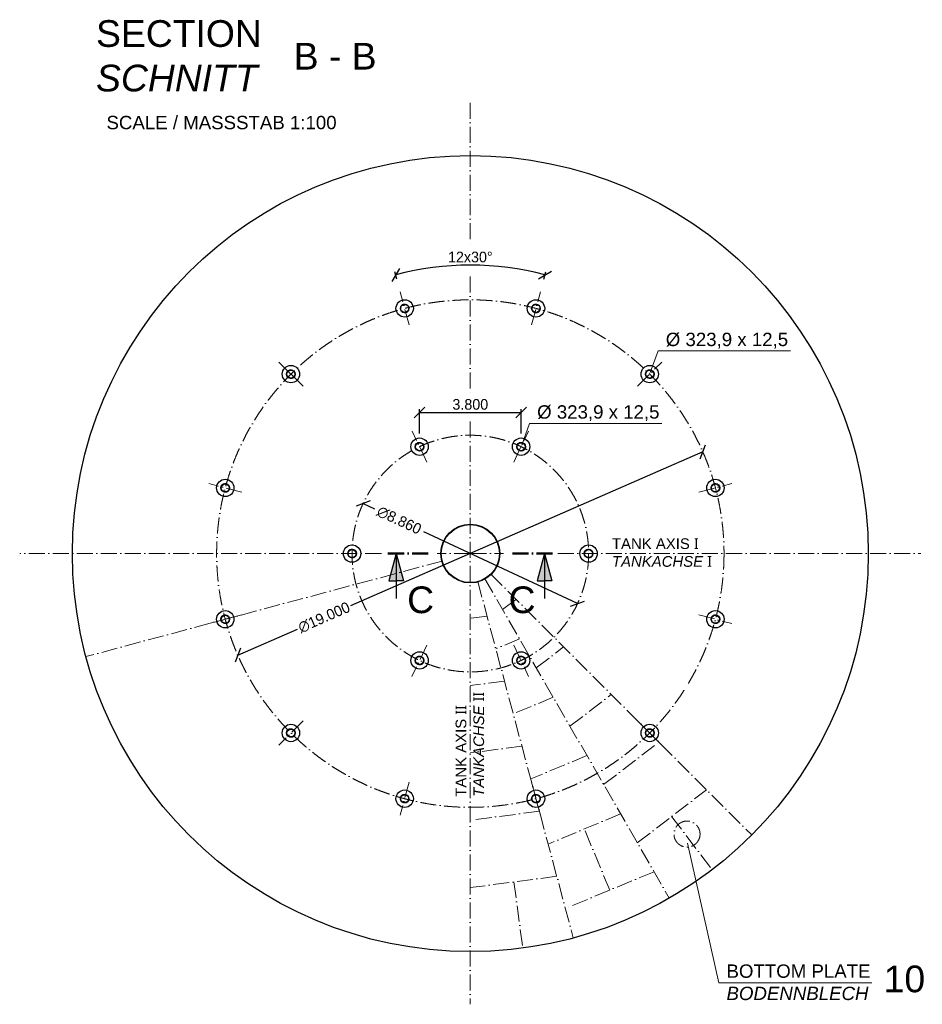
# Model space of a CAD drawing. Header units: millimetres. Extents: x -3395 to 5934498, y -177084 to 63013.
# Tile 27 of 256: x 94718 to 128519, y -127867 to -91005. Entities that reach past the tile are written whole.
import ezdxf

# ---------------------------------------------------------------- set-up
doc = ezdxf.new("R2010")
doc.units = ezdxf.units.MM
doc.linetypes.add('ACAD_ISO10W100', pattern=[18, 12, -3, 0, -3])
doc.layers.add('Bemaßung', color=7, linetype='Continuous', lineweight=9)
doc.layers.add('Beschriftung', color=7, linetype='Continuous', lineweight=9)
doc.styles.add('LBB3.5M1000', font='isocp.shx', dxfattribs={"height": 3.5})
doc.dimstyles.new('DIN', dxfattribs={"dimtxt": 2.5, "dimasz": 2.5, "dimexe": 1.25, "dimexo": 0.625, "dimtad": 1, "dimtih": 1, "dimdec": 4, "dimdsep": 46, "dimlunit": 6, "dimtxsty": 'Standard', "dimcen": 2.5, "dimadec": 0, "dimazin": 0, "dimtfac": 1, "dimtdec": 4, "dimtmove": 0, "dimatfit": 3, "dimfxl": 0, "dimtvp": 1, "dimtolj": 1, "dimtzin": 0, "dimarcsym": 0})

# ---------------------------------------------------------------- blocks, each defined once
blk = doc.blocks.new('_Oblique')
at = {"color": 0, "linetype": 'ByBlock', "lineweight": -2}
blk.add_line((-0.5, -0.5), (0.5, 0.5), dxfattribs=at)
blk = doc.blocks.new('*D410')
at = {"layer": 'Bemaßung', "color": 0, "lineweight": -2, "transparency": 16777216}
for p, q in [((120298, -107188), (107109, -112952)), ((102888, -114797), (105124, -113820))]:
    blk.add_line(p, q, dxfattribs=at)
at = {"layer": 'DEFPOINTS', "color": 0, "transparency": 16777216}
for p in [(120298, -107188), (102888, -114797)]:
    blk.add_point(p, dxfattribs=at)
at = {"layer": 'Bemaßung', "color": 0, "lineweight": -2, "transparency": 16777216, "xscale": 400, "yscale": 400, "zscale": 400}
for p, rotation in [((120298, -107188), 23.60680548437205), ((102888, -114797), 203.606805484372)]:
    blk.add_blockref('_Oblique', p, dxfattribs=dict(at, rotation=rotation))
at = {"layer": 'Bemaßung', "color": 0, "transparency": 16777216, "insert": (106117, -113386), "char_height": 400, "attachment_point": 5, "rotation": 23.6068}
blk.add_mtext('\\A1;∅19.000', dxfattribs=at)
blk = doc.blocks.new('*D411')
at = {"layer": 'Bemaßung', "color": 0, "lineweight": -2, "transparency": 16777216}
for p, q in [((107579, -109119), (108006, -109318)), ((115608, -112865), (109848, -110178))]:
    blk.add_line(p, q, dxfattribs=at)
at = {"layer": 'DEFPOINTS', "color": 0, "transparency": 16777216}
for p in [(107579, -109119), (115608, -112865)]:
    blk.add_point(p, dxfattribs=at)
at = {"layer": 'Bemaßung', "color": 0, "lineweight": -2, "transparency": 16777216, "xscale": 400, "yscale": 400, "zscale": 400}
for p, rotation in [((107579, -109119), 154.9884128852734), ((115608, -112865), 334.9884128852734)]:
    blk.add_blockref('_Oblique', p, dxfattribs=dict(at, rotation=rotation))
at = {"layer": 'Bemaßung', "color": 0, "transparency": 16777216, "insert": (108927, -109748), "char_height": 400, "attachment_point": 5, "rotation": 334.9884}
blk.add_mtext('\\A1;∅8.860', dxfattribs=at)
blk = doc.blocks.new('*D412')
at = {"layer": 'Bemaßung', "color": 0, "lineweight": -2, "transparency": 16777216}
for p, q in [((108840, -100716), (108766, -100439)), ((114347, -100716), (114421, -100439))]:
    blk.add_line(p, q, dxfattribs=at)
blk.add_arc((111593, -110992), 10800, 75, 105, dxfattribs=at)
at = {"layer": 'DEFPOINTS', "color": 0, "transparency": 16777216}
for p in [(112535, -100233), (108969, -101199), (114218, -101199), (109300, -102433), (113887, -102433)]:
    blk.add_point(p, dxfattribs=at)
at = {"layer": 'Bemaßung', "color": 0, "lineweight": -2, "transparency": 16777216, "xscale": 400, "yscale": 400, "zscale": 400}
for p, rotation in [((108798, -100560), 194.9999999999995), ((114389, -100560), 345.0000000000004)]:
    blk.add_blockref('_Oblique', p, dxfattribs=dict(at, rotation=rotation))
at = {"layer": 'Bemaßung', "color": 0, "transparency": 16777216, "insert": (111593, -99892), "char_height": 400, "attachment_point": 5}
blk.add_mtext('\\A1;12x30°', dxfattribs=at)
blk = doc.blocks.new('*D413')
at = {"layer": 'Bemaßung', "color": 0, "lineweight": -2, "transparency": 16777216}
for p, q in [((109693, -106491), (109693, -105584)), ((109693, -105709), (113494, -105709)), ((113494, -106491), (113494, -105584))]:
    blk.add_line(p, q, dxfattribs=at)
at = {"layer": 'DEFPOINTS', "color": 0, "transparency": 16777216}
for p in [(113494, -105709), (109693, -106991), (113494, -106991)]:
    blk.add_point(p, dxfattribs=at)
at = {"layer": 'Bemaßung', "color": 0, "lineweight": -2, "transparency": 16777216, "xscale": 400, "yscale": 400, "zscale": 400, "rotation": 180}
blk.add_blockref('_Oblique', (109693, -105709), dxfattribs=at)
at = {"layer": 'Bemaßung', "color": 0, "lineweight": -2, "transparency": 16777216, "xscale": 400, "yscale": 400, "zscale": 400}
blk.add_blockref('_Oblique', (113494, -105709), dxfattribs=at)
at = {"layer": 'Bemaßung', "color": 0, "transparency": 16777216, "insert": (111593, -105409), "char_height": 400, "attachment_point": 5}
blk.add_mtext('\\A1;3.800', dxfattribs=at)

msp = doc.modelspace()

# ---------------------------------------------------------------- hatches: boundary and pattern name
at = {"lineweight": 5}
h = msp.add_hatch(dxfattribs=at)
h.set_pattern_fill('ANSI31', color=0)
h.set_pattern_definition([(45, (5481.4716, 15893.8098), (-2.24506403, 2.24506403), [])])
h.paths.add_polyline_path([(109020.19198, -101701.47511), (109029.03081, -101710.31395, -0.4119115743), (109239.55053, -101709.48598, 0.0003289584), (109248.24361, -101700.50317, 0.4117192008)])
h.paths.add_polyline_path([(109248.24361, -101700.50317, -0.0003289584), (109239.55053, -101709.48598, -0.2009574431), (109284.15792, -101815.99105, -0.1989123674), (109240.38503, -101921.66816), (109249.22387, -101930.507, 0.1989123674), (109296.65792, -101815.99105, 0.2011285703)])
h.paths.add_polyline_path([(109249.22387, -101930.507), (109240.38503, -101921.66816, -0.4165193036), (109028.20285, -101920.83366, -0.0003289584), (109019.22004, -101929.52674, 0.4167123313)])
h.paths.add_polyline_path([(108985.25792, -101815.99105, -0.1989123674), (109029.03081, -101710.31395), (109020.19198, -101701.47511, 0.1989123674), (108972.75792, -101815.99105, 0.1966980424), (109019.22004, -101929.52674, 0.0003289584), (109028.20285, -101920.83366, -0.1968688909)])
h = msp.add_hatch(dxfattribs=at)
h.set_pattern_fill('ANSI31', color=0)
h.set_pattern_definition([(45, (10399.0335, 15893.8098), (-2.24506403, 2.24506403), [])])
h.paths.add_polyline_path([(113937.75384, -101701.47511), (113946.59267, -101710.31395, -0.4119115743), (114157.11238, -101709.48598, 0.0003289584), (114165.80546, -101700.50317, 0.4117192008)])
h.paths.add_polyline_path([(114165.80546, -101700.50317, -0.0003289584), (114157.11238, -101709.48598, -0.2009574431), (114201.71978, -101815.99105, -0.1989123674), (114157.94689, -101921.66816), (114166.78572, -101930.507, 0.1989123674), (114214.21978, -101815.99105, 0.2011285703)])
h.paths.add_polyline_path([(114166.78572, -101930.507), (114157.94689, -101921.66816, -0.4165193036), (113945.76471, -101920.83366, -0.0003289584), (113936.7819, -101929.52674, 0.4167123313)])
h.paths.add_polyline_path([(113902.81978, -101815.99105, -0.1989123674), (113946.59267, -101710.31395), (113937.75384, -101701.47511, 0.1989123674), (113890.31978, -101815.99105, 0.1966980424), (113936.7819, -101929.52674, 0.0003289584), (113945.76471, -101920.83366, -0.1968688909)])
h = msp.add_hatch(dxfattribs=at)
h.set_pattern_fill('ANSI31', color=0)
h.set_pattern_definition([(45, (1222.738, 13435.029), (-2.24506403, 2.24506403), [])])
h.paths.add_polyline_path([(104761.45849, -104160.25604), (104770.29732, -104169.09487, -0.4119115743), (104980.81703, -104168.26691, 0.0003289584), (104989.51011, -104159.2841, 0.4117192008)])
h.paths.add_polyline_path([(104989.51011, -104159.2841, -0.0003289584), (104980.81703, -104168.26691, -0.2009574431), (105025.42443, -104274.77198, -0.1989123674), (104981.65154, -104380.44909), (104990.49037, -104389.28793, 0.1989123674), (105037.92443, -104274.77198, 0.2011285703)])
h.paths.add_polyline_path([(104990.49037, -104389.28793), (104981.65154, -104380.44909, -0.4165193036), (104769.46936, -104379.61459, -0.0003289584), (104760.48655, -104388.30767, 0.4167123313)])
h.paths.add_polyline_path([(104726.52443, -104274.77198, -0.1989123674), (104770.29732, -104169.09487), (104761.45849, -104160.25604, 0.1989123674), (104714.02443, -104274.77198, 0.1966980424), (104760.48655, -104388.30767, 0.0003289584), (104769.46936, -104379.61459, -0.1968688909)])
h = msp.add_hatch(dxfattribs=at)
h.set_pattern_fill('ANSI31', color=0)
h.set_pattern_definition([(45, (14657.767, 13435.029), (-2.24506403, 2.24506403), [])])
h.paths.add_polyline_path([(118196.48733, -104160.25604), (118205.32616, -104169.09487, -0.4119115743), (118415.84588, -104168.26691, 0.0003289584), (118424.53896, -104159.2841, 0.4117192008)])
h.paths.add_polyline_path([(118424.53896, -104159.2841, -0.0003289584), (118415.84588, -104168.26691, -0.2009574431), (118460.45327, -104274.77198, -0.1989123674), (118416.68038, -104380.44909), (118425.51922, -104389.28793, 0.1989123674), (118472.95327, -104274.77198, 0.2011285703)])
h.paths.add_polyline_path([(118425.51922, -104389.28793), (118416.68038, -104380.44909, -0.4165193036), (118204.4982, -104379.61459, -0.0003289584), (118195.51539, -104388.30767, 0.4167123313)])
h.paths.add_polyline_path([(118161.55327, -104274.77198, -0.1989123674), (118205.32616, -104169.09487), (118196.48733, -104160.25604, 0.1989123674), (118149.05327, -104274.77198, 0.1966980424), (118195.51539, -104388.30767, 0.0003289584), (118204.4982, -104379.61459, -0.1968688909)])
h = msp.add_hatch(dxfattribs=at)
h.set_pattern_fill('ANSI31', color=0)
h.set_pattern_definition([(45, (6040.07, 10719.2898), (-2.24506403, 2.24506403), [])])
h.paths.add_polyline_path([(109578.79027, -106875.99511), (109587.6291, -106884.83395, -0.4119115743), (109798.14882, -106884.00598, 0.0003289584), (109806.8419, -106875.02318, 0.4117192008)])
h.paths.add_polyline_path([(109806.8419, -106875.02318, -0.0003289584), (109798.14882, -106884.00598, -0.2009574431), (109842.75621, -106990.51106, -0.1989123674), (109798.98332, -107096.18816), (109807.82215, -107105.027, 0.1989123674), (109855.25621, -106990.51106, 0.2011285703)])
h.paths.add_polyline_path([(109807.82215, -107105.027), (109798.98332, -107096.18816, -0.4165193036), (109586.80114, -107095.35366, -0.0003289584), (109577.81833, -107104.04674, 0.4167123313)])
h.paths.add_polyline_path([(109543.85621, -106990.51106, -0.1989123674), (109587.6291, -106884.83395), (109578.79027, -106875.99511, 0.1989123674), (109531.35621, -106990.51106, 0.1966980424), (109577.81833, -107104.04674, 0.0003289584), (109586.80114, -107095.35366, -0.1968688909)])
h = msp.add_hatch(dxfattribs=at)
h.set_pattern_fill('ANSI31', color=0)
h.set_pattern_definition([(45, (9840.4352, 10719.2898), (-2.24506403, 2.24506403), [])])
h.paths.add_polyline_path([(113379.15555, -106875.99511), (113387.99438, -106884.83395, -0.4119115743), (113598.5141, -106884.00598, 0.0003289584), (113607.20718, -106875.02318, 0.4117192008)])
h.paths.add_polyline_path([(113607.20718, -106875.02318, -0.0003289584), (113598.5141, -106884.00598, -0.2009574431), (113643.12149, -106990.51106, -0.1989123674), (113599.3486, -107096.18816), (113608.18743, -107105.027, 0.1989123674), (113655.62149, -106990.51106, 0.2011285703)])
h.paths.add_polyline_path([(113608.18743, -107105.027), (113599.3486, -107096.18816, -0.4165193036), (113387.16642, -107095.35366, -0.0003289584), (113378.18361, -107104.04674, 0.4167123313)])
h.paths.add_polyline_path([(113344.22149, -106990.51106, -0.1989123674), (113387.99438, -106884.83395), (113379.15555, -106875.99511, 0.1989123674), (113331.72149, -106990.51106, 0.1966980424), (113378.18361, -107104.04674, 0.0003289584), (113387.16642, -107095.35366, -0.1968688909)])
h = msp.add_hatch(dxfattribs=at)
h.set_pattern_fill('ANSI31', color=0)
h.set_pattern_definition([(45, (-1236.0428, 9176.2953), (-2.24506403, 2.24506403), [])])
h.paths.add_polyline_path([(102302.67756, -108418.98953), (102311.51639, -108427.82837, -0.4119115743), (102522.03611, -108427.0004, 0.0003289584), (102530.72919, -108418.01759, 0.4117192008)])
h.paths.add_polyline_path([(102530.72919, -108418.01759, -0.0003289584), (102522.03611, -108427.0004, -0.2009574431), (102566.6435, -108533.50548, -0.1989123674), (102522.87061, -108639.18258), (102531.70944, -108648.02142, 0.1989123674), (102579.1435, -108533.50548, 0.2011285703)])
h.paths.add_polyline_path([(102531.70944, -108648.02142), (102522.87061, -108639.18258, -0.4165193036), (102310.68843, -108638.34808, -0.0003289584), (102301.70562, -108647.04116, 0.4167123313)])
h.paths.add_polyline_path([(102267.7435, -108533.50548, -0.1989123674), (102311.51639, -108427.82837), (102302.67756, -108418.98953, 0.1989123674), (102255.2435, -108533.50548, 0.1966980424), (102301.70562, -108647.04116, 0.0003289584), (102310.68843, -108638.34808, -0.1968688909)])
h = msp.add_hatch(dxfattribs=at)
h.set_pattern_fill('ANSI31', color=0)
h.set_pattern_definition([(45, (17116.548, 9176.2953), (-2.24506403, 2.24506403), [])])
h.paths.add_polyline_path([(120655.26826, -108418.98953), (120664.10709, -108427.82837, -0.4119115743), (120874.62681, -108427.0004, 0.0003289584), (120883.31989, -108418.01759, 0.4117192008)])
h.paths.add_polyline_path([(120883.31989, -108418.01759, -0.0003289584), (120874.62681, -108427.0004, -0.2009574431), (120919.2342, -108533.50548, -0.1989123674), (120875.46131, -108639.18258), (120884.30014, -108648.02142, 0.1989123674), (120931.7342, -108533.50548, 0.2011285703)])
h.paths.add_polyline_path([(120884.30014, -108648.02142), (120875.46131, -108639.18258, -0.4165193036), (120663.27913, -108638.34808, -0.0003289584), (120654.29632, -108647.04116, 0.4167123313)])
h.paths.add_polyline_path([(120620.3342, -108533.50548, -0.1989123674), (120664.10709, -108427.82837), (120655.26826, -108418.98953, 0.1989123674), (120607.8342, -108533.50548, 0.1966980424), (120654.29632, -108647.04116, 0.0003289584), (120663.27913, -108638.34808, -0.1968688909)])
h = msp.add_hatch(dxfattribs=at)
h.set_pattern_fill('ANSI31', color=0)
h.set_pattern_definition([(45, (3510.2525, 6717.5144), (-2.24506403, 2.24506403), [])])
h.paths.add_polyline_path([(107048.97291, -110877.77046), (107057.81174, -110886.6093, -0.4119115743), (107268.33146, -110885.78133, 0.0003289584), (107277.02454, -110876.79852, 0.4117192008)])
h.paths.add_polyline_path([(107277.02454, -110876.79852, -0.0003289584), (107268.33146, -110885.78133, -0.2009574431), (107312.93885, -110992.2864, -0.1989123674), (107269.16596, -111097.96351), (107278.00479, -111106.80235, 0.1989123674), (107325.43885, -110992.2864, 0.2011285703)])
h.paths.add_polyline_path([(107278.00479, -111106.80235), (107269.16596, -111097.96351, -0.4165193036), (107056.98378, -111097.12901, -0.0003289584), (107048.00097, -111105.82209, 0.4167123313)])
h.paths.add_polyline_path([(107014.03885, -110992.2864, -0.1989123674), (107057.81174, -110886.6093), (107048.97291, -110877.77046, 0.1989123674), (107001.53885, -110992.2864, 0.1966980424), (107048.00097, -111105.82209, 0.0003289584), (107056.98378, -111097.12901, -0.1968688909)])
h = msp.add_hatch(dxfattribs=at)
h.set_pattern_fill('ANSI31', color=0)
h.set_pattern_definition([(45, (12370.2525, 6717.5144), (-2.24506403, 2.24506403), [])])
h.paths.add_polyline_path([(115908.97291, -110877.77046), (115917.81174, -110886.6093, -0.4119115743), (116128.33146, -110885.78133, 0.0003289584), (116137.02454, -110876.79852, 0.4117192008)])
h.paths.add_polyline_path([(116137.02454, -110876.79852, -0.0003289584), (116128.33146, -110885.78133, -0.2009574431), (116172.93885, -110992.2864, -0.1989123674), (116129.16596, -111097.96351), (116138.00479, -111106.80235, 0.1989123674), (116185.43885, -110992.2864, 0.2011285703)])
h.paths.add_polyline_path([(116138.00479, -111106.80235), (116129.16596, -111097.96351, -0.4165193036), (115916.98378, -111097.12901, -0.0003289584), (115908.00097, -111105.82209, 0.4167123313)])
h.paths.add_polyline_path([(115874.03885, -110992.2864, -0.1989123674), (115917.81174, -110886.6093), (115908.97291, -110877.77046, 0.1989123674), (115861.53885, -110992.2864, 0.1966980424), (115908.00097, -111105.82209, 0.0003289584), (115916.98378, -111097.12901, -0.1968688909)])
for points in [[(108810.40701, -110992.2864), (108810.40701, -112016.67137), (108535.92388, -112016.67137)], [(108810.40701, -110992.2864), (109084.89013, -112016.67137), (108810.40701, -112016.67137)], [(114376.5707, -110992.2864), (114102.08757, -112016.67137), (114376.5707, -112016.67137)], [(114376.5707, -110992.2864), (114376.5707, -112016.67137), (114651.05382, -112016.67137)]]:
    msp.add_hatch(color=256).paths.add_polyline_path(points)
h = msp.add_hatch(dxfattribs=at)
h.set_pattern_fill('ANSI31', color=0)
h.set_pattern_definition([(45, (-1236.0428, 4258.7335), (-2.24506403, 2.24506403), [])])
h.paths.add_polyline_path([(102302.67756, -113336.55139), (102311.51639, -113345.39022, -0.4119115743), (102522.03611, -113344.56226, 0.0003289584), (102530.72919, -113335.57945, 0.4117192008)])
h.paths.add_polyline_path([(102530.72919, -113335.57945, -0.0003289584), (102522.03611, -113344.56226, -0.2009574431), (102566.6435, -113451.06733, -0.1989123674), (102522.87061, -113556.74444), (102531.70944, -113565.58328, 0.1989123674), (102579.1435, -113451.06733, 0.2011285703)])
h.paths.add_polyline_path([(102531.70944, -113565.58328), (102522.87061, -113556.74444, -0.4165193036), (102310.68843, -113555.90994, -0.0003289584), (102301.70562, -113564.60302, 0.4167123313)])
h.paths.add_polyline_path([(102267.7435, -113451.06733, -0.1989123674), (102311.51639, -113345.39022), (102302.67756, -113336.55139, 0.1989123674), (102255.2435, -113451.06733, 0.1966980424), (102301.70562, -113564.60302, 0.0003289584), (102310.68843, -113555.90994, -0.1968688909)])
h = msp.add_hatch(dxfattribs=at)
h.set_pattern_fill('ANSI31', color=0)
h.set_pattern_definition([(45, (17116.548, 4258.7335), (-2.24506403, 2.24506403), [])])
h.paths.add_polyline_path([(120655.26826, -113336.55139), (120664.10709, -113345.39022, -0.4119115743), (120874.62681, -113344.56226, 0.0003289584), (120883.31989, -113335.57945, 0.4117192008)])
h.paths.add_polyline_path([(120883.31989, -113335.57945, -0.0003289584), (120874.62681, -113344.56226, -0.2009574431), (120919.2342, -113451.06733, -0.1989123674), (120875.46131, -113556.74444), (120884.30014, -113565.58328, 0.1989123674), (120931.7342, -113451.06733, 0.2011285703)])
h.paths.add_polyline_path([(120884.30014, -113565.58328), (120875.46131, -113556.74444, -0.4165193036), (120663.27913, -113555.90994, -0.0003289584), (120654.29632, -113564.60302, 0.4167123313)])
h.paths.add_polyline_path([(120620.3342, -113451.06733, -0.1989123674), (120664.10709, -113345.39022), (120655.26826, -113336.55139, 0.1989123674), (120607.8342, -113451.06733, 0.1966980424), (120654.29632, -113564.60302, 0.0003289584), (120663.27913, -113555.90994, -0.1968688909)])
h = msp.add_hatch(dxfattribs=at)
h.set_pattern_fill('ANSI31', color=0)
h.set_pattern_definition([(45, (6040.07, 2715.739), (-2.24506403, 2.24506403), [])])
h.paths.add_polyline_path([(109578.79027, -114879.54581), (109587.6291, -114888.38464, -0.4119115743), (109798.14882, -114887.55668, 0.0003289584), (109806.8419, -114878.57387, 0.4117192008)])
h.paths.add_polyline_path([(109806.8419, -114878.57387, -0.0003289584), (109798.14882, -114887.55668, -0.2009574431), (109842.75621, -114994.06175, -0.1989123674), (109798.98332, -115099.73886), (109807.82215, -115108.57769, 0.1989123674), (109855.25621, -114994.06175, 0.2011285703)])
h.paths.add_polyline_path([(109807.82215, -115108.57769), (109798.98332, -115099.73886, -0.4165193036), (109586.80114, -115098.90436, -0.0003289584), (109577.81833, -115107.59744, 0.4167123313)])
h.paths.add_polyline_path([(109543.85621, -114994.06175, -0.1989123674), (109587.6291, -114888.38464), (109578.79027, -114879.54581, 0.1989123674), (109531.35621, -114994.06175, 0.1966980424), (109577.81833, -115107.59744, 0.0003289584), (109586.80114, -115098.90436, -0.1968688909)])
h = msp.add_hatch(dxfattribs=at)
h.set_pattern_fill('ANSI31', color=0)
h.set_pattern_definition([(45, (9840.4352, 2715.739), (-2.24506403, 2.24506403), [])])
h.paths.add_polyline_path([(113379.15555, -114879.54581), (113387.99438, -114888.38464, -0.4119115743), (113598.5141, -114887.55668, 0.0003289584), (113607.20718, -114878.57387, 0.4117192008)])
h.paths.add_polyline_path([(113607.20718, -114878.57387, -0.0003289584), (113598.5141, -114887.55668, -0.2009574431), (113643.12149, -114994.06175, -0.1989123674), (113599.3486, -115099.73886), (113608.18743, -115108.57769, 0.1989123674), (113655.62149, -114994.06175, 0.2011285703)])
h.paths.add_polyline_path([(113608.18743, -115108.57769), (113599.3486, -115099.73886, -0.4165193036), (113387.16642, -115098.90436, -0.0003289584), (113378.18361, -115107.59744, 0.4167123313)])
h.paths.add_polyline_path([(113344.22149, -114994.06175, -0.1989123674), (113387.99438, -114888.38464), (113379.15555, -114879.54581, 0.1989123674), (113331.72149, -114994.06175, 0.1966980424), (113378.18361, -115107.59744, 0.0003289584), (113387.16642, -115098.90436, -0.1968688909)])
h = msp.add_hatch(dxfattribs=at)
h.set_pattern_fill('ANSI31', color=0)
h.set_pattern_definition([(45, (1222.738, 3e-11), (-2.24506403, 2.24506403), [])])
h.paths.add_polyline_path([(104761.45849, -117595.28488), (104770.29732, -117604.12372, -0.4119115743), (104980.81703, -117603.29575, 0.0003289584), (104989.51011, -117594.31294, 0.4117192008)])
h.paths.add_polyline_path([(104989.51011, -117594.31294, -0.0003289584), (104980.81703, -117603.29575, -0.2009574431), (105025.42443, -117709.80083, -0.1989123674), (104981.65154, -117815.47793), (104990.49037, -117824.31677, 0.1989123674), (105037.92443, -117709.80083, 0.2011285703)])
h.paths.add_polyline_path([(104990.49037, -117824.31677), (104981.65154, -117815.47793, -0.4165193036), (104769.46936, -117814.64343, -0.0003289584), (104760.48655, -117823.33651, 0.4167123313)])
h.paths.add_polyline_path([(104726.52443, -117709.80083, -0.1989123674), (104770.29732, -117604.12372), (104761.45849, -117595.28488, 0.1989123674), (104714.02443, -117709.80083, 0.1966980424), (104760.48655, -117823.33651, 0.0003289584), (104769.46936, -117814.64343, -0.1968688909)])
h = msp.add_hatch(dxfattribs=at)
h.set_pattern_fill('ANSI31', color=0)
h.set_pattern_definition([(45, (14657.767, 0), (-2.24506403, 2.24506403), [])])
h.paths.add_polyline_path([(118196.48733, -117595.28488), (118205.32616, -117604.12372, -0.4119115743), (118415.84588, -117603.29575, 0.0003289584), (118424.53896, -117594.31294, 0.4117192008)])
h.paths.add_polyline_path([(118424.53896, -117594.31294, -0.0003289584), (118415.84588, -117603.29575, -0.2009574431), (118460.45327, -117709.80083, -0.1989123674), (118416.68038, -117815.47793), (118425.51922, -117824.31677, 0.1989123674), (118472.95327, -117709.80083, 0.2011285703)])
h.paths.add_polyline_path([(118425.51922, -117824.31677), (118416.68038, -117815.47793, -0.4165193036), (118204.4982, -117814.64343, -0.0003289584), (118195.51539, -117823.33651, 0.4167123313)])
h.paths.add_polyline_path([(118161.55327, -117709.80083, -0.1989123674), (118205.32616, -117604.12372), (118196.48733, -117595.28488, 0.1989123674), (118149.05327, -117709.80083, 0.1966980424), (118195.51539, -117823.33651, 0.0003289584), (118204.4982, -117814.64343, -0.1968688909)])
h = msp.add_hatch(dxfattribs=at)
h.set_pattern_fill('ANSI31', color=0)
h.set_pattern_definition([(45, (5481.4716, -2458.781), (-2.24506403, 2.24506403), [])])
h.paths.add_polyline_path([(109020.19198, -120054.06581), (109029.03081, -120062.90465, -0.4119115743), (109239.55053, -120062.07668, 0.0003289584), (109248.24361, -120053.09387, 0.4117192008)])
h.paths.add_polyline_path([(109248.24361, -120053.09387, -0.0003289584), (109239.55053, -120062.07668, -0.2009574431), (109284.15792, -120168.58175, -0.1989123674), (109240.38503, -120274.25886), (109249.22387, -120283.0977, 0.1989123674), (109296.65792, -120168.58175, 0.2011285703)])
h.paths.add_polyline_path([(109249.22387, -120283.0977), (109240.38503, -120274.25886, -0.4165193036), (109028.20285, -120273.42436, -0.0003289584), (109019.22004, -120282.11744, 0.4167123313)])
h.paths.add_polyline_path([(108985.25792, -120168.58175, -0.1989123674), (109029.03081, -120062.90465), (109020.19198, -120054.06581, 0.1989123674), (108972.75792, -120168.58175, 0.1966980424), (109019.22004, -120282.11744, 0.0003289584), (109028.20285, -120273.42436, -0.1968688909)])
h = msp.add_hatch(dxfattribs=at)
h.set_pattern_fill('ANSI31', color=0)
h.set_pattern_definition([(45, (10399.0335, -2458.781), (-2.24506403, 2.24506403), [])])
h.paths.add_polyline_path([(113937.75384, -120054.06581), (113946.59267, -120062.90465, -0.4119115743), (114157.11238, -120062.07668, 0.0003289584), (114165.80546, -120053.09387, 0.4117192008)])
h.paths.add_polyline_path([(114165.80546, -120053.09387, -0.0003289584), (114157.11238, -120062.07668, -0.2009574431), (114201.71978, -120168.58175, -0.1989123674), (114157.94689, -120274.25886), (114166.78572, -120283.0977, 0.1989123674), (114214.21978, -120168.58175, 0.2011285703)])
h.paths.add_polyline_path([(114166.78572, -120283.0977), (114157.94689, -120274.25886, -0.4165193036), (113945.76471, -120273.42436, -0.0003289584), (113936.7819, -120282.11744, 0.4167123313)])
h.paths.add_polyline_path([(113902.81978, -120168.58175, -0.1989123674), (113946.59267, -120062.90465), (113937.75384, -120054.06581, 0.1989123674), (113890.31978, -120168.58175, 0.1966980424), (113936.7819, -120282.11744, 0.0003289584), (113945.76471, -120273.42436, -0.1968688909)])

# ---------------------------------------------------------------- linework, layer by layer
at = {"linetype": 'ACAD_ISO10W100', "lineweight": 18, "ltscale": 50}
for p, q in [((111593.48885, -94117.2864), (111593.48885, -99405.36992)), ((111593.48885, -100614.17816), (111593.48885, -104995.05374)), ((109300.09887, -102433.23848), (108969.31697, -101198.74362)), ((113886.87883, -102433.23848), (114217.66073, -101198.74362)), ((117859.14679, -104726.62846), (118762.85975, -103822.9155)), ((111593.48885, -106052.88911), (111593.48885, -127867.2864)), ((109967.40501, -107567.76179), (109419.20741, -106413.26033)), ((113219.57269, -107567.76179), (113767.77029, -106413.26033)), ((103034.44093, -108698.89643), (101799.94607, -108368.11452)), ((120152.53677, -108698.89643), (121387.03163, -108368.11452)), ((108261.58081, -110992.2864), (94718.48885, -110992.2864)), ((110542.56155, -111273.88152), (97201.19404, -114848.69018)), ((110542.56155, -111273.88152), (97201.19404, -114848.69018)), ((111593.48885, -110992.2864), (110352.4923, -110992.2864)), ((111593.48885, -110992.2864), (112834.4854, -110992.2864)), ((114866.36524, -110992.2864), (128468.48885, -110992.2864)), ((111875.08397, -112043.2137), (115449.89262, -125384.58122)), ((112137.48885, -111934.52204), (119043.48885, -123896.06492)), ((112362.82103, -111761.61858), (122129.37989, -121528.17744)), ((112803.84284, -113088.681), (113305.18787, -112703.98542)), ((103034.44093, -113285.67638), (101799.94607, -113616.45828)), ((112220.01418, -113330.51075), (111593.48885, -113412.99437)), ((120152.53677, -113285.67638), (121387.03163, -113616.45828)), ((113439.62584, -114189.88946), (112549.11968, -114558.74919)), ((109967.40501, -114416.81102), (109409.24826, -115592.2864)), ((113219.57269, -114416.81102), (113777.72944, -115592.2864)), ((114064.62824, -115272.42537), (115088.20769, -114487.00524)), ((112872.64472, -115766.16111), (111593.48885, -115934.56518)), ((114700.41204, -116373.63522), (113201.75064, -116994.4011)), ((115325.41364, -117456.16975), (116871.2275, -116270.02505)), ((105327.83091, -117257.94435), (104424.11795, -118161.6573)), ((117859.14679, -117257.94435), (118762.85975, -118161.6573)), ((113525.27527, -118201.81147), (111593.48885, -118456.13598)), ((116586.19904, -119639.91412), (118654.24731, -118053.04487)), ((115961.19824, -118557.38098), (113854.3816, -119430.053)), ((109300.09887, -119551.33432), (108969.31697, -120785.82918)), ((113886.87883, -119551.33432), (114217.66073, -120785.82918)), ((117846.98444, -121823.65849), (120437.26713, -119836.06468)), ((114177.90582, -120637.46183), (111593.48885, -120977.70678)), ((117221.98444, -120741.12674), (114507.01256, -121865.70491)), ((119131.04648, -120838.36303), (120650.71536, -122823.45912)), ((116813.02231, -123593.35486), (115864.4985, -121303.41582)), ((114830.53636, -123073.11219), (111593.48885, -123499.27758)), ((118471.98444, -122906.19024), (115154.06017, -124280.51948)), ((113225.85829, -123284.37207), (113554.96503, -125762.61515))]:
    msp.add_line(p, q, dxfattribs=at)
for p, q in [((105327.83091, -104726.62846), (104424.11795, -103822.9155)), ((108810.40701, -110992.2864), (108535.92388, -112016.67137)), ((108810.40701, -110992.2864), (108810.40701, -112672.11435)), ((108810.40701, -110992.2864), (109084.89013, -112016.67137)), ((114376.5707, -110992.2864), (114102.08757, -112016.67137)), ((114376.5707, -110992.2864), (114376.5707, -112672.11435)), ((114376.5707, -110992.2864), (114651.05382, -112016.67137)), ((108535.92388, -112016.67137), (108810.40701, -112016.67137)), ((109084.89013, -112016.67137), (108810.40701, -112016.67137)), ((114102.08757, -112016.67137), (114376.5707, -112016.67137)), ((114651.05382, -112016.67137), (114376.5707, -112016.67137))]:
    msp.add_line(p, q)
at = {"linetype": 'ACAD_ISO10W100', "lineweight": 50, "ltscale": 50}
for points in [[(108510.40701, -110992.2864), (110108.78908, -110992.2864)], [(114676.5707, -110992.2864), (113078.18862, -110992.2864)]]:
    msp.add_lwpolyline(points, dxfattribs=at)
for centre, radius in [((111593.48885, -110992.2864), 14900), ((109134.70792, -101815.99105), 325), ((109134.70792, -101815.99105), 161.95), ((109134.70792, -101815.99105), 149.45), ((114052.26978, -101815.99105), 325), ((114052.26978, -101815.99105), 161.95), ((114052.26978, -101815.99105), 149.45), ((104875.97443, -104274.77198), 325), ((118311.00327, -104274.77198), 325), ((104875.97443, -104274.77198), 161.95), ((104875.97443, -104274.77198), 149.45), ((118311.00327, -104274.77198), 161.95), ((118311.00327, -104274.77198), 149.45), ((109693.30621, -106990.51106), 325), ((109693.30621, -106990.51106), 161.95), ((109693.30621, -106990.51106), 149.45), ((113493.67149, -106990.51106), 325), ((113493.67149, -106990.51106), 161.95), ((113493.67149, -106990.51106), 149.45), ((102417.1935, -108533.50548), 325), ((102417.1935, -108533.50548), 161.95), ((120769.7842, -108533.50548), 325), ((120769.7842, -108533.50548), 161.95), ((102417.1935, -108533.50548), 149.45), ((120769.7842, -108533.50548), 149.45), ((111593.48885, -110992.2864), 1100), ((111593.48885, -110992.2864), 1088), ((107163.48885, -110992.2864), 325), ((107163.48885, -110992.2864), 161.95), ((107163.48885, -110992.2864), 149.45), ((116023.48885, -110992.2864), 325), ((116023.48885, -110992.2864), 161.95), ((116023.48885, -110992.2864), 149.45), ((102417.1935, -113451.06733), 325), ((120769.7842, -113451.06733), 325), ((102417.1935, -113451.06733), 161.95), ((102417.1935, -113451.06733), 149.45), ((120769.7842, -113451.06733), 161.95), ((120769.7842, -113451.06733), 149.45), ((109693.30621, -114994.06175), 325), ((109693.30621, -114994.06175), 161.95), ((109693.30621, -114994.06175), 149.45), ((113493.67149, -114994.06175), 325), ((113493.67149, -114994.06175), 161.95), ((113493.67149, -114994.06175), 149.45), ((104875.97443, -117709.80083), 325), ((104875.97443, -117709.80083), 161.95), ((104875.97443, -117709.80083), 149.45), ((118311.00327, -117709.80083), 325), ((118311.00327, -117709.80083), 161.95), ((118311.00327, -117709.80083), 149.45), ((109134.70792, -120168.58175), 325), ((109134.70792, -120168.58175), 161.95), ((109134.70792, -120168.58175), 149.45), ((114052.26978, -120168.58175), 325), ((114052.26978, -120168.58175), 161.95), ((114052.26978, -120168.58175), 149.45)]:
    msp.add_circle(centre, radius)
at = {"linetype": 'ACAD_ISO10W100', "lineweight": 18, "ltscale": 50}
for centre, radius in [((111593.48885, -110992.2864), 9500), ((111593.48885, -110992.2864), 4430), ((119707.71591, -121494.21161), 487.81298)]:
    msp.add_circle(centre, radius, dxfattribs=at)
at = {"layer": 'Beschriftung'}
for p, q in [((118625.25462, -103408.35513), (118333.96879, -104215.50009)), ((123582.27712, -103408.35513), (118625.25462, -103408.35513)), ((113807.92284, -106124.0942), (113516.63701, -106931.23916)), ((118764.94534, -106124.0942), (113807.92284, -106124.0942)), ((120898.89319, -127058.16221), (119723.04725, -121832.85135)), ((126625.99056, -127058.16221), (120898.89319, -127058.16221))]:
    msp.add_line(p, q, dxfattribs=at)

# ---------------------------------------------------------------- texts
at = {"layer": 'Beschriftung', "attachment_point": 1, "style": 'LBB3.5M1000'}
for s, insert, char_height, width in [('{\\fArial|b0|i0|c0|p34;SECTION\\P\\fArial|b0|i1|c0|p34;SCHNITT}', (97577.41322, -91022.47729), 1000, 6886.1586466), ('{\\fArial|b0|i0|c0|p34;B - B}', (104978.30787, -91872.25519), 1000, 3455.9744854), ('{\\fArial|b0|i0|c0|p34;SCALE / MASSSTAB 1:100}', (97968.37935, -94605.58717), 500, 8828.4807102), ('{\\fArial|b0|i0|c0|p34;Ø 323,9 x 12,5}', (118912.24671, -102724.9468), 500, 11360.5962137), ('{\\fArial|b0|i0|c0|p34;Ø 323,9 x 12,5}', (114094.91493, -105440.68588), 500, 11360.5962137), ('{\\fArial|b0|i0|c0|p34;\\C256;TANK AXIS \\fSegoe UI|b0|i0|c0|p34;I\\fArial|b0|i0|c0|p34;\\P\\fArial|b0|i1|c0|p34;TANKACHSE \\fSegoe UI|b0|i0|c0|p34;I}', (116895.65511, -110420.86735), 400, 4610.1222264), ('{\\fArial|b0|i0|c0|p34;C}', (109226.8424, -112222.89343), 1000, 335.8461916), ('{\\fArial|b0|i0|c0|p34;C}', (113025.88633, -112222.89343), 1000, 335.8461916), ('{\\fArial|b0|i0|c0|p34;BOTTOM PLATE\\P\\fArial|b0|i1|c0|p34;BODENNBLECH}', (121185.88527, -126374.75389), 500, 11360.5962137), ('{\\fArial|b0|i0|c0|p34;10}', (127071.27928, -126416.27653), 1000, 787.9242064)]:
    msp.add_mtext(s, dxfattribs=dict(at, insert=insert, char_height=char_height, width=width))
at = {"layer": 'Beschriftung', "insert": (111041.59482, -120097.03067), "char_height": 400, "width": 4187.1738608, "attachment_point": 1, "rotation": 90, "style": 'LBB3.5M1000'}
msp.add_mtext('{\\fArial|b0|i0|c0|p34;\\C256;TANK AXIS \\fSegoe UI|b0|i0|c0|p34;II\\fArial|b0|i0|c0|p34;\\P\\fArial|b0|i1|c0|p34;TANKACHSE \\fSegoe UI|b0|i0|c0|p34;II}', dxfattribs=at)

# ---------------------------------------------------------------- dimensions: what is measured, and where the dimension line sits
at = {"layer": 'Bemaßung'}
dim = msp.add_angular_dim_2l(base=(112534.81011, -100232.93512), line1=((113886.87883, -102433.23848), (114217.66073, -101198.74362)), line2=((109300.09887, -102433.23848), (108969.31697, -101198.74362)), text='12x30°', dimstyle='DIN', override={"dimscale": 100, "dimtxt": 4, "dimasz": 4, "dimexo": 5, "dimgap": 1, "dimtih": 0, "dimblk1": 'Oblique', "dimblk2": 'Oblique', "dimsah": 1, "dimtmove": 2}, dxfattribs=at)
dim.commit()
dim.dimension.update_dxf_attribs({"geometry": '*D412', "text_midpoint": (111593.48885, -99891.83615)})
dim = msp.add_linear_dim(base=(113493.67149, -105708.87143), p1=(109693.30621, -106990.51106), p2=(113493.67149, -106990.51106), text='3.800', dimstyle='DIN', override={"dimscale": 100, "dimtxt": 4, "dimasz": 4, "dimexo": 5, "dimgap": 1, "dimtih": 0, "dimblk1": 'Oblique', "dimblk2": 'Oblique', "dimsah": 1, "dimtmove": 2}, dxfattribs=at)
dim.commit()
dim.dimension.update_dxf_attribs({"geometry": '*D413', "text_midpoint": (111593.48885, -105408.87143)})
for p1, p2, picture, middle in [((120298.48297, -107187.9366), (102888.49473, -114796.6362), '*D410', (106116.72974, -113385.79835)), ((115608.05364, -112865.29722), (107578.92406, -109119.27559), '*D411', (108927.11984, -109748.28157))]:
    dim = msp.add_diameter_dim_2p(p1=p1, p2=p2, dimstyle='DIN', override={"dimscale": 100, "dimtxt": 4, "dimasz": 4, "dimexo": 5, "dimgap": 0.5, "dimtih": 0, "dimblk1": 'Oblique', "dimblk2": 'Oblique', "dimsah": 1, "dimtmove": 2}, dxfattribs=at)
    dim.commit()
    dim.dimension.update_dxf_attribs({"geometry": picture, "text_midpoint": middle, "dimtype": 163})

doc.saveas('drawing.dxf')
